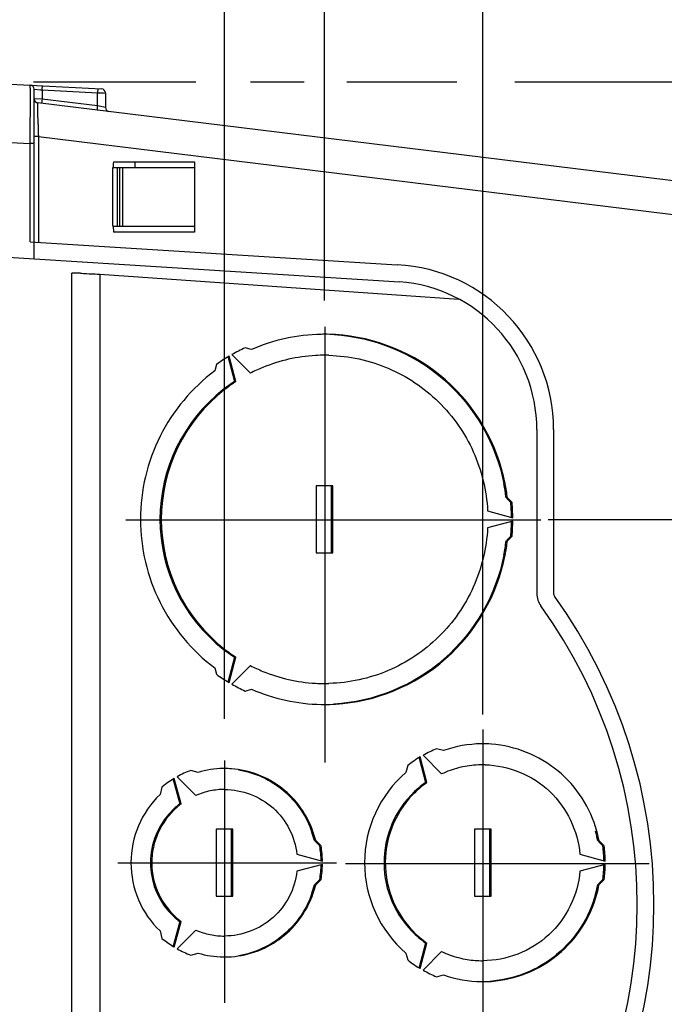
# Model space of a CAD drawing. Header units: inches. Extents: x 0 to 117, y 0 to 83.
# Tile 30 of 67: x 54.11 to 57.14, y 67.82 to 72.45. Entities that reach past the tile are written whole.
import ezdxf

# ---------------------------------------------------------------- set-up
doc = ezdxf.new("R2010")
doc.units = ezdxf.units.IN
doc.header["$LTSCALE"] = 6.431102
doc.header["$MEASUREMENT"] = 0
doc.linetypes.add('CENTER', pattern=[0.6, 0.375, -0.075, 0.075, -0.075])
doc.layers.get('0').update_dxf_attribs({"linetype": 'CONTINUOUS'})
doc.layers.add('DEFAULT_1', color=7, linetype='CENTER')
doc.styles.get("Standard").update_dxf_attribs({"font": 'txt', "width": 0.8})
doc.dimstyles.new('DIMSTYLE_2', dxfattribs={"dimtxt": 0.78125, "dimasz": 0.7, "dimexe": 0.18, "dimexo": 0.0625, "dimgap": 0.09, "dimtad": 1, "dimdec": 0, "dimzin": 4, "dimdsep": 46, "dimtxsty": 'STANDARD', "dimblk": '_FILLED', "dimblk1": '_FILLED', "dimblk2": '_FILLED', "dimcen": 0.09, "dimadec": 0, "dimazin": 0, "dimtfac": 1, "dimtdec": 0, "dimtofl": 0, "dimtmove": 0, "dimatfit": 3, "dimldrblk": '_FILLED', "dimfxl": 1, "dimtolj": 1, "dimtzin": 4, "dimarcsym": 0})

# ---------------------------------------------------------------- blocks, each defined once
blk = doc.blocks.new('_FILLED')
at = {"color": 0, "linetype": 'BYBLOCK'}
blk.add_solid([(0, 0), (-1, 0.1429), (-1, -0.1429)], dxfattribs=at)
blk = doc.blocks.new('*D2')
at = {"color": 7, "linetype": 'CONTINUOUS'}
for p, q in [((48.129, 72.3475), (48.129, 76.9031)), ((55.545, 71.3601), (55.545, 76.9031)), ((48.129, 76.5281), (51.837, 76.5281)), ((55.545, 76.5281), (51.837, 76.5281))]:
    blk.add_line(p, q, dxfattribs=at)
at = {"color": 7, "linetype": 'CONTINUOUS', "xscale": 0.7, "yscale": 0.7, "zscale": 0.7, "rotation": 180}
blk.add_blockref('_FILLED', (48.129, 76.5281), dxfattribs=at)
at = {"color": 7, "linetype": 'CONTINUOUS', "xscale": 0.7, "yscale": 0.7, "zscale": 0.7}
blk.add_blockref('_FILLED', (55.545, 76.5281), dxfattribs=at)
at = {"color": 7, "linetype": 'CONTINUOUS', "insert": (51.837, 77.5047), "char_height": 0.78125, "width": 1.875, "attachment_point": 2, "line_spacing_factor": 0.9}
blk.add_mtext('188', dxfattribs=at)
blk = doc.blocks.new('*D3')
at = {"color": 7, "linetype": 'CONTINUOUS'}
for p, q in [((55.545, 71.3773), (55.545, 76.9031)), ((56.2889, 74.9034), (56.2889, 76.9031)), ((55.545, 76.5281), (54.545, 76.5281)), ((54.545, 76.5281), (55.917, 76.5281)), ((58.8713, 76.5281), (55.917, 76.5281)), ((56.2889, 76.5281), (58.8713, 76.5281)), ((56.2889, 69.1793), (56.2889, 74.3696))]:
    blk.add_line(p, q, dxfattribs=at)
at = {"color": 7, "linetype": 'CONTINUOUS', "xscale": 0.7, "yscale": 0.7, "zscale": 0.7}
blk.add_blockref('_FILLED', (55.545, 76.5281), dxfattribs=at)
at = {"color": 7, "linetype": 'CONTINUOUS', "xscale": 0.7, "yscale": 0.7, "zscale": 0.7, "rotation": 180}
blk.add_blockref('_FILLED', (56.2889, 76.5281), dxfattribs=at)
at = {"color": 7, "linetype": 'CONTINUOUS', "insert": (57.6213, 77.5047), "char_height": 0.78125, "width": 1.25, "attachment_point": 1, "line_spacing_factor": 0.9}
blk.add_mtext('19', dxfattribs=at)
blk = doc.blocks.new('*D4')
at = {"color": 7, "linetype": 'CONTINUOUS'}
for p, q in [((62.803, 69.2889), (62.803, 71.9273)), ((56.5954, 70.096), (63.178, 70.096)), ((62.803, 70.096), (62.803, 69.2889)), ((62.803, 68.4818), (62.803, 69.2889)), ((57.4208, 68.4818), (63.178, 68.4818))]:
    blk.add_line(p, q, dxfattribs=at)
at = {"color": 7, "linetype": 'CONTINUOUS', "xscale": 0.7, "yscale": 0.7, "zscale": 0.7}
for p, rotation in [((62.803, 70.096), 90), ((62.803, 68.4818), 270)]:
    blk.add_blockref('_FILLED', p, dxfattribs=dict(at, rotation=rotation))
at = {"color": 7, "linetype": 'CONTINUOUS', "insert": (61.8264, 70.6773), "char_height": 0.78125, "width": 1.25, "attachment_point": 1, "rotation": 90, "line_spacing_factor": 0.9}
blk.add_mtext('41', dxfattribs=at)
blk = doc.blocks.new('*D5')
at = {"color": 7, "linetype": 'CONTINUOUS'}
for p, q in [((62.803, 68.4818), (62.803, 69.4818)), ((62.803, 69.4818), (62.803, 67.7732)), ((57.207, 68.4818), (63.178, 68.4818)), ((62.803, 65.115), (62.803, 67.7732)), ((56.4034, 67.0645), (63.178, 67.0645)), ((62.803, 67.0645), (62.803, 65.115))]:
    blk.add_line(p, q, dxfattribs=at)
at = {"color": 7, "linetype": 'CONTINUOUS', "xscale": 0.7, "yscale": 0.7, "zscale": 0.7}
for p, rotation in [((62.803, 68.4818), 270), ((62.803, 67.0645), 90)]:
    blk.add_blockref('_FILLED', p, dxfattribs=dict(at, rotation=rotation))
at = {"color": 7, "linetype": 'CONTINUOUS', "insert": (61.8264, 66.365), "char_height": 0.78125, "width": 1.25, "attachment_point": 3, "rotation": 90, "line_spacing_factor": 0.9}
blk.add_mtext('36', dxfattribs=at)
blk = doc.blocks.new('*D7')
at = {"color": 7, "linetype": 'CONTINUOUS'}
for p, q in [((60.928, 71.1246), (60.928, 73.8417)), ((54.177, 72.1531), (54.9393, 72.1531)), ((55.1976, 72.1531), (55.4487, 72.1531)), ((55.6496, 72.1531), (56.1661, 72.1531)), ((56.4388, 72.1531), (61.303, 72.1531)), ((60.928, 72.1531), (60.928, 71.1246)), ((60.928, 70.096), (60.928, 71.1246)), ((58.0119, 70.096), (61.303, 70.096))]:
    blk.add_line(p, q, dxfattribs=at)
at = {"color": 7, "linetype": 'CONTINUOUS', "xscale": 0.7, "yscale": 0.7, "zscale": 0.7}
for p, rotation in [((60.928, 72.1531), 90), ((60.928, 70.096), 270)]:
    blk.add_blockref('_FILLED', p, dxfattribs=dict(at, rotation=rotation))
at = {"color": 7, "linetype": 'CONTINUOUS', "insert": (59.9514, 72.5917), "char_height": 0.78125, "width": 1.25, "attachment_point": 1, "rotation": 90, "line_spacing_factor": 0.9}
blk.add_mtext('52', dxfattribs=at)
blk = doc.blocks.new('*D8')
at = {"color": 7, "linetype": 'CONTINUOUS'}
for p, q in [((55.0751, 69.1578), (55.0751, 75.0281)), ((55.545, 71.1248), (55.545, 75.0281)), ((55.0751, 74.6531), (52.8964, 74.6531)), ((52.8964, 74.6531), (55.3101, 74.6531)), ((56.545, 74.6531), (55.3101, 74.6531)), ((55.545, 74.6531), (56.545, 74.6531))]:
    blk.add_line(p, q, dxfattribs=at)
at = {"color": 7, "linetype": 'CONTINUOUS', "xscale": 0.7, "yscale": 0.7, "zscale": 0.7}
blk.add_blockref('_FILLED', (55.0751, 74.6531), dxfattribs=at)
at = {"color": 7, "linetype": 'CONTINUOUS', "xscale": 0.7, "yscale": 0.7, "zscale": 0.7, "rotation": 180}
blk.add_blockref('_FILLED', (55.545, 74.6531), dxfattribs=at)
at = {"color": 7, "linetype": 'CONTINUOUS', "insert": (54.1464, 75.6297), "char_height": 0.78125, "width": 1.25, "attachment_point": 3, "line_spacing_factor": 0.9}
blk.add_mtext('12', dxfattribs=at)

msp = doc.modelspace()

# ---------------------------------------------------------------- linework, layer by layer
at = {"color": 7, "linetype": 'CONTINUOUS'}
for p, q in [((53.8645, 72.1531), (54.4962, 72.12)), ((54.1616, 72.136), (54.1615, 72.1375)), ((54.1802, 71.3209), (54.1802, 72.1179)), ((54.1802, 72.1179), (54.21, 72.1156)), ((54.21, 72.1156), (54.2168, 72.115)), ((54.2168, 72.0715), (54.1808, 72.0737)), ((54.2168, 72.115), (54.2168, 72.0715)), ((54.2168, 72.115), (54.4782, 72.1013)), ((54.4782, 72.0394), (54.2168, 72.0715)), ((54.4782, 72.0394), (54.4782, 72.1013)), ((54.4782, 72.1013), (54.5064, 72.1006)), ((54.5064, 72.1006), (54.5143, 72.1004)), ((54.5148, 72.1004), (54.5148, 72.0326)), ((54.1618, 71.9477), (54.162, 72.0243)), ((54.162, 72.0243), (54.162, 72.0466)), ((58.045, 71.5818), (54.1975, 72.0542)), ((54.1975, 72.0526), (54.1975, 72.0542)), ((54.1978, 72.0164), (54.1975, 72.0526)), ((54.485, 72.0381), (54.4782, 72.0394)), ((54.5148, 72.0326), (54.485, 72.0381)), ((54.1987, 71.9521), (54.1978, 72.0164)), ((54.1617, 71.9198), (54.1618, 71.9477)), ((54.1615, 71.8623), (54.1616, 71.8913)), ((54.1616, 71.8913), (54.1617, 71.9198)), ((54.1995, 71.8956), (54.1802, 71.8956)), ((54.1995, 71.8956), (54.1995, 71.3985)), ((54.1995, 71.8956), (58.0286, 71.4255)), ((53.8645, 71.8779), (54.1615, 71.8623)), ((54.1615, 71.4009), (54.1615, 71.8623)), ((54.1802, 71.8623), (54.1615, 71.8623)), ((54.5503, 71.474), (54.5503, 71.7496)), ((54.552, 71.7679), (54.5513, 71.7496)), ((54.5513, 71.7496), (54.9366, 71.7496)), ((54.5522, 71.7771), (54.552, 71.7679)), ((54.5522, 71.7771), (54.9341, 71.7771)), ((54.57, 71.7496), (54.57, 71.474)), ((54.5818, 71.474), (54.5818, 71.7496)), ((54.5953, 71.7496), (54.5953, 71.474)), ((54.6526, 71.7771), (54.6526, 71.7496)), ((54.9341, 71.7771), (54.9341, 71.4464)), ((54.5503, 71.474), (54.9366, 71.474)), ((54.5513, 71.474), (54.5522, 71.4464)), ((54.9341, 71.4464), (54.5522, 71.4464)), ((54.1615, 71.4009), (55.8869, 71.2925)), ((53.8645, 71.3407), (55.897, 71.213)), ((54.3574, 63.545), (54.3574, 71.2534)), ((54.3968, 71.2534), (54.3574, 71.2534)), ((54.466, 71.2498), (54.4755, 71.2494)), ((54.4755, 71.2494), (54.4878, 71.2488)), ((54.4878, 71.2488), (54.4878, 63.5495)), ((54.4878, 71.2488), (56.1769, 71.1312)), ((55.1093, 70.8705), (55.1961, 70.7833)), ((55.2021, 70.8949), (55.1721, 70.9029)), ((55.0365, 70.8242), (55.0284, 70.7941)), ((55.0896, 70.8626), (55.1213, 70.7435)), ((55.1275, 70.7435), (55.0958, 70.8626)), ((55.1213, 70.7435), (55.1275, 70.7435)), ((56.5429, 70.5181), (56.5429, 69.7468)), ((56.6217, 70.5184), (56.6217, 69.7468)), ((55.5058, 70.2535), (55.5058, 69.9385)), ((55.5841, 70.2535), (55.5058, 70.2535)), ((55.578, 69.9385), (55.578, 70.2535)), ((55.5841, 69.9385), (55.5841, 70.2535)), ((56.4045, 70.1968), (56.3983, 70.1968)), ((56.4014, 70.1937), (56.4202, 70.1748)), ((56.4264, 70.1748), (56.4045, 70.1968)), ((56.3114, 70.1358), (56.4298, 70.1039)), ((56.4298, 70.0881), (56.3114, 70.0562)), ((56.3983, 69.9952), (56.4045, 69.9952)), ((56.4202, 70.0173), (56.4014, 69.9983)), ((56.4045, 69.9952), (56.4264, 70.0173)), ((55.5058, 69.9385), (55.5841, 69.9385)), ((55.1213, 69.4485), (55.0896, 69.3294)), ((55.0958, 69.3294), (55.1275, 69.4485)), ((55.1275, 69.4485), (55.1213, 69.4485)), ((55.0284, 69.398), (55.0365, 69.3679)), ((55.1961, 69.4087), (55.1093, 69.3216)), ((55.1721, 69.2891), (55.2021, 69.2972)), ((56.1039, 69.0091), (56.0716, 69.0178)), ((55.9882, 68.9791), (56.0201, 68.8593)), ((56.0263, 68.8593), (55.9944, 68.9791)), ((56.0079, 68.9869), (56.0952, 68.8992)), ((55.936, 68.939), (55.9273, 68.9065)), ((54.8322, 68.8785), (54.8643, 68.7581)), ((54.8704, 68.7581), (54.8384, 68.8785)), ((54.8519, 68.8863), (54.9396, 68.7982)), ((54.9507, 68.9067), (54.9163, 68.916)), ((54.7806, 68.8373), (54.7714, 68.8026)), ((56.0201, 68.8593), (56.0263, 68.8593)), ((54.8643, 68.7581), (54.8704, 68.7581)), ((55.1143, 68.6393), (55.036, 68.6393)), ((55.036, 68.6393), (55.036, 68.3244)), ((55.1081, 68.3244), (55.1081, 68.6393)), ((55.1143, 68.3244), (55.1143, 68.6393)), ((56.3281, 68.6393), (56.2498, 68.6393)), ((56.2498, 68.6393), (56.2498, 68.3244)), ((56.3219, 68.3244), (56.3219, 68.6393)), ((56.3281, 68.3244), (56.3281, 68.6393)), ((55.5033, 68.5859), (55.4971, 68.5859)), ((55.4971, 68.5859), (55.5223, 68.5606)), ((55.5285, 68.5606), (55.5033, 68.5859)), ((56.8355, 68.5844), (56.8293, 68.5844)), ((56.8324, 68.5813), (56.853, 68.5606)), ((56.8591, 68.5606), (56.8355, 68.5844)), ((55.4154, 68.522), (55.5351, 68.4897)), ((56.7453, 68.5218), (56.8644, 68.4897)), ((55.5351, 68.474), (55.4154, 68.4417)), ((56.8644, 68.474), (56.7453, 68.4419)), ((55.5223, 68.4031), (55.4971, 68.3778)), ((55.4971, 68.3778), (55.5033, 68.3778)), ((55.5033, 68.3778), (55.5285, 68.4031)), ((56.8293, 68.3793), (56.8355, 68.3793)), ((56.853, 68.4031), (56.8324, 68.3824)), ((56.8355, 68.3793), (56.8591, 68.4031)), ((55.036, 68.3244), (55.1143, 68.3244)), ((56.2498, 68.3244), (56.3281, 68.3244)), ((54.8643, 68.2056), (54.8322, 68.0852)), ((54.8384, 68.0852), (54.8704, 68.2056)), ((54.8704, 68.2056), (54.8643, 68.2056)), ((54.7714, 68.161), (54.7806, 68.1264)), ((54.9396, 68.1655), (54.8519, 68.0773)), ((56.0201, 68.1044), (55.9882, 67.9846)), ((55.9944, 67.9846), (56.0263, 68.1044)), ((56.0263, 68.1044), (56.0201, 68.1044)), ((54.9163, 68.0477), (54.9507, 68.057)), ((55.9273, 68.0572), (55.936, 68.0247)), ((56.0952, 68.0644), (56.0079, 67.9768)), ((56.0716, 67.9459), (56.1039, 67.9546))]:
    msp.add_line(p, q, dxfattribs=at)
for centre, radius, start, end in [((54.1605, 72.1179), 0.0197, 0.045, 86.9797), ((54.4952, 72.1004), 0.0197, 0, 87), ((34.6812, 72.0562), 19.4808, 359.97175, 0.13067), ((54.1999, 72.0737), 0.0197, 180, 263), ((54.5345, 72.0326), 0.0197, 180, 263), ((67.9299, 72.1134), 13.7321, 180.67297, 180.82863), ((57.761, 71.9686), 3.5622, 180.8662, 181.1745), ((55.8462, 70.5181), 0.7755, 0.0242, 86.9898), ((55.8462, 70.5181), 0.6968, 0, 85.817), ((55.545, 70.1054), 0.8607, 89.9877, 91.0762), ((55.545, 70.1067), 0.8594, 86.6123, 89.9883), ((55.5459, 70.1029), 0.883, 115.0437, 119.628), ((55.5464, 70.098), 0.7697, 93.3103, 112.2619), ((55.545, 70.1046), 0.763, 89.9881, 93.2327), ((55.545, 70.1068), 0.7609, 88.4584, 89.9873), ((55.5463, 70.1022), 0.8838, 120.6449, 125.2252), ((55.5448, 70.1038), 0.7637, 112.3113, 117.166), ((55.5396, 70.1021), 0.7658, 123.1065, 127.9525), ((55.546, 70.1017), 0.7662, 123.4833, 127.9514), ((55.5423, 70.1072), 0.7596, 123.0994, 123.4776), ((55.5454, 70.096), 0.7741, 128.0187, 231.9817), ((55.5516, 70.096), 0.7741, 128.0183, 231.9813), ((55.5313, 70.0962), 0.8728, 6.6212, 11.1116), ((55.5375, 70.0962), 0.8728, 6.6212, 11.1119), ((55.5291, 70.096), 0.8946, 0.5043, 5.0493), ((55.5353, 70.096), 0.8945, 0.5043, 5.0494), ((55.5292, 70.096), 0.8945, 354.9506, 359.4957), ((55.5353, 70.096), 0.8946, 354.9507, 359.4957), ((55.5313, 70.0959), 0.8728, 348.8881, 353.3788), ((55.5375, 70.0959), 0.8728, 348.8884, 353.3788), ((56.6413, 69.7468), 0.0984, 180, 215.7837), ((56.6413, 69.7468), 0.0197, 180, 215.7837), ((54.6133, 68.285), 2.4803, 324.1961, 35.7837), ((54.6133, 68.285), 2.4016, 324.1961, 35.7837), ((55.5396, 70.09), 0.7658, 232.0478, 236.8935), ((55.546, 70.0903), 0.7662, 232.0483, 236.5167), ((55.5423, 70.0849), 0.7596, 236.5224, 236.9006), ((55.5448, 70.0882), 0.7637, 242.834, 247.6884), ((55.5463, 70.0898), 0.8838, 234.7751, 239.3551), ((55.5464, 70.094), 0.7697, 247.7377, 266.6885), ((55.5457, 70.0888), 0.8826, 240.372, 244.9566), ((55.545, 70.0874), 0.763, 266.7661, 270.0119), ((55.545, 70.0852), 0.7609, 270.0127, 271.5402), ((55.545, 70.0866), 0.8607, 268.9248, 270.0124), ((55.545, 70.0853), 0.8594, 270.0117, 273.3888), ((56.2894, 68.4865), 0.5742, 112.2915, 119.3546), ((56.2896, 68.484), 0.5569, 90.7054, 109.4724), ((56.2889, 68.4879), 0.553, 85.7708, 90.6372), ((56.2898, 68.4859), 0.5749, 120.9181, 127.9721), ((55.0755, 68.4841), 0.4406, 90.9417, 106.4546), ((55.0752, 68.4895), 0.4352, 90.0135, 90.9103), ((55.0752, 68.4876), 0.4372, 85.7198, 90.0108), ((56.2896, 68.4842), 0.4584, 99.2712, 109.7408), ((56.2889, 68.4867), 0.4557, 88.6762, 99.2347), ((55.0758, 68.4851), 0.4595, 121.1144, 129.9548), ((55.0755, 68.4857), 0.4588, 110.3029, 119.1578), ((56.2939, 68.4818), 0.561, 130.7978, 229.2022), ((56.2886, 68.4869), 0.4554, 109.7348, 115.134), ((56.2864, 68.4817), 0.462, 130.5175, 224.1757), ((56.2915, 68.4827), 0.4606, 125.7662, 135.7568), ((56.2832, 68.4854), 0.4572, 125.136, 130.5216), ((56.2869, 68.4889), 0.4529, 125.1264, 125.7414), ((55.0793, 68.4818), 0.4446, 133.8188, 226.1812), ((55.0748, 68.486), 0.3402, 107.3078, 113.4122), ((55.0759, 68.4826), 0.3438, 101.4064, 107.3134), ((55.0752, 68.4855), 0.3409, 90.0328, 101.3997), ((56.2925, 68.482), 0.462, 135.8243, 229.4825), ((55.0776, 68.4821), 0.3451, 127.6751, 227.0661), ((55.0693, 68.4845), 0.3419, 126.8547, 132.9398), ((55.073, 68.4877), 0.3379, 126.8412, 127.6413), ((55.0722, 68.4818), 0.3459, 132.9339, 221.1228), ((55.0658, 68.4822), 0.4436, 13.5268, 18.7628), ((55.072, 68.4822), 0.4436, 13.5268, 18.7623), ((56.2783, 68.4821), 0.5604, 10.5168, 15.3014), ((56.2845, 68.4821), 0.5604, 10.5168, 15.3014), ((55.0639, 68.4818), 0.4651, 0.97, 9.7472), ((55.0703, 68.4819), 0.4649, 0.97, 9.7475), ((56.2764, 68.4818), 0.5819, 0.7753, 7.7771), ((56.2828, 68.4819), 0.5817, 0.7753, 7.7773), ((55.0641, 68.4818), 0.4649, 350.2525, 359.03), ((55.0701, 68.4818), 0.4651, 350.2528, 359.03), ((56.2766, 68.4818), 0.5817, 352.2227, 359.2247), ((56.2826, 68.4818), 0.5819, 352.2229, 359.2247), ((55.0658, 68.4815), 0.4436, 341.2377, 346.4732), ((55.072, 68.4815), 0.4436, 341.2372, 346.4732), ((56.2783, 68.4816), 0.5604, 344.6986, 349.4832), ((56.2845, 68.4816), 0.5604, 344.6986, 349.4832), ((55.0712, 68.4814), 0.3448, 221.1766, 233.1164), ((55.0755, 68.4792), 0.3419, 227.0602, 233.1453), ((55.0748, 68.4777), 0.3402, 246.5878, 252.6929), ((55.0759, 68.4811), 0.3438, 252.6873, 258.5949), ((55.0752, 68.4782), 0.3409, 258.6017, 269.9673), ((56.2852, 68.4808), 0.4603, 224.2416, 234.8435), ((55.0765, 68.4796), 0.4607, 230.0487, 238.2234), ((56.2894, 68.4783), 0.4572, 229.4784, 234.864), ((55.0758, 68.4786), 0.4595, 238.23, 238.8856), ((55.0753, 68.4776), 0.4584, 240.8422, 249.6979), ((55.0755, 68.4796), 0.4406, 253.5456, 269.1415), ((56.2886, 68.4768), 0.4554, 244.866, 250.2652), ((56.2896, 68.4795), 0.4584, 250.2592, 260.7288), ((55.0752, 68.4742), 0.4353, 269.1739, 269.9865), ((55.0752, 68.4761), 0.4372, 269.9892, 274.2787), ((56.2904, 68.4787), 0.5759, 232.0296, 238.5527), ((56.2889, 68.477), 0.4557, 260.7653, 270.0175), ((56.2898, 68.4778), 0.5749, 238.5562, 239.0819), ((56.2893, 68.4768), 0.5737, 240.6455, 247.7093), ((56.2896, 68.4798), 0.557, 250.5288, 269.4102), ((56.2889, 68.4758), 0.553, 269.4797, 274.2292)]:
    msp.add_arc(centre, radius, start, end, dxfattribs=at)
for points, knots in [([(54.1619, 72.1006), (54.1619, 72.105), (54.1618, 72.1168), (54.1619, 72.1286), (54.1616, 72.136)], [0, 0, 0, 0, 0.369538, 1, 1, 1, 1]), ([(54.2165, 72.1347), (54.2184, 72.1346), (54.2156, 72.1241), (54.2171, 72.1196), (54.2168, 72.115)], [0, 0, 0, 0, 0.295119, 1, 1, 1, 1]), ([(54.4779, 72.121), (54.4798, 72.1209), (54.477, 72.1104), (54.4785, 72.1059), (54.4782, 72.1013)], [0, 0, 0, 0, 0.295406, 1, 1, 1, 1]), ([(54.2168, 72.0715), (54.2163, 72.0669), (54.2174, 72.0624), (54.2139, 72.0522), (54.2158, 72.0519)], [0, 0, 0, 0, 0.704951, 1, 1, 1, 1]), ([(54.4772, 72.0199), (54.4753, 72.0201), (54.4788, 72.0303), (54.4777, 72.0348), (54.4782, 72.0394)], [0, 0, 0, 0, 0.294813, 1, 1, 1, 1]), ([(54.3969, 71.2534), (54.4019, 71.253), (54.425, 71.2517), (54.448, 71.2507), (54.466, 71.2498)], [0, 0, 0, 0, 0.220435, 1, 1, 1, 1]), ([(55.5896, 70.9646), (55.776, 70.9536), (56.1525, 70.8015), (56.3517, 70.4482), (56.3878, 70.2644)], [0, 0, 0, 0, 0.499134, 1, 1, 1, 1]), ([(56.3939, 70.2644), (56.3578, 70.4482), (56.1587, 70.8016), (55.7822, 70.9536), (55.5958, 70.9646)], [0, 0, 0, 0, 0.500866, 1, 1, 1, 1]), ([(55.5655, 70.8674), (55.6603, 70.8648), (55.8512, 70.8234), (56.0936, 70.6611), (56.2607, 70.4215), (56.3065, 70.2311), (56.3114, 70.1358)], [0, 0, 0, 0, 0.249385, 0.499128, 0.749357, 1, 1, 1, 1]), ([(55.0284, 70.7941), (54.9215, 70.7141), (54.7427, 70.5003), (54.6481, 70.096), (54.7427, 69.6918), (54.9215, 69.478), (55.0284, 69.398)], [0, 0, 0, 0, 0.249755, 0.5, 0.750245, 1, 1, 1, 1]), ([(56.3114, 70.0562), (56.3065, 69.961), (56.2607, 69.7705), (56.0936, 69.5309), (55.8512, 69.3686), (55.6603, 69.3272), (55.5654, 69.3246)], [0, 0, 0, 0, 0.250643, 0.500872, 0.750615, 1, 1, 1, 1]), ([(56.3878, 69.9277), (56.3517, 69.7438), (56.1525, 69.3905), (55.776, 69.2385), (55.5896, 69.2274)], [0, 0, 0, 0, 0.500866, 1, 1, 1, 1]), ([(55.5958, 69.2274), (55.7822, 69.2385), (56.1587, 69.3905), (56.3578, 69.7438), (56.3939, 69.9277)], [0, 0, 0, 0, 0.499134, 1, 1, 1, 1]), ([(56.825, 68.63), (56.7953, 68.7385), (56.666, 68.9421), (56.4416, 69.0311), (56.3297, 69.0394)], [0, 0, 0, 0, 0.500829, 1, 1, 1, 1]), ([(55.492, 68.6248), (55.4647, 68.7052), (55.361, 68.853), (55.1921, 68.9172), (55.1078, 68.9235)], [0, 0, 0, 0, 0.500798, 1, 1, 1, 1]), ([(56.2995, 68.9424), (56.4086, 68.9398), (56.633, 68.8496), (56.7358, 68.631), (56.7453, 68.5218)], [0, 0, 0, 0, 0.49907, 1, 1, 1, 1]), ([(55.1411, 68.9188), (55.2183, 68.9059), (55.3686, 68.8365), (55.4606, 68.6991), (55.4858, 68.6248)], [0, 0, 0, 0, 0.499239, 1, 1, 1, 1]), ([(55.075, 68.8263), (55.1563, 68.8263), (55.3249, 68.7634), (55.406, 68.603), (55.4154, 68.522)], [0, 0, 0, 0, 0.49908, 1, 1, 1, 1]), ([(55.4154, 68.4417), (55.406, 68.3607), (55.3249, 68.2003), (55.1563, 68.1373), (55.075, 68.1374)], [0, 0, 0, 0, 0.50092, 1, 1, 1, 1]), ([(56.7453, 68.4419), (56.7357, 68.3311), (56.6299, 68.1091), (56.3998, 68.0213), (56.2891, 68.0212)], [0, 0, 0, 0, 0.500941, 1, 1, 1, 1]), ([(55.1078, 68.0401), (55.1921, 68.0465), (55.361, 68.1107), (55.4647, 68.2585), (55.492, 68.3388)], [0, 0, 0, 0, 0.499202, 1, 1, 1, 1]), ([(55.4859, 68.3388), (55.4606, 68.2646), (55.3686, 68.1272), (55.2183, 68.0578), (55.1412, 68.0449)], [0, 0, 0, 0, 0.500761, 1, 1, 1, 1]), ([(56.8189, 68.3337), (56.7892, 68.2251), (56.6599, 68.0215), (56.4354, 67.9326), (56.3235, 67.9243)], [0, 0, 0, 0, 0.500829, 1, 1, 1, 1]), ([(56.3297, 67.9243), (56.4416, 67.9326), (56.666, 68.0215), (56.7953, 68.2251), (56.825, 68.3337)], [0, 0, 0, 0, 0.499171, 1, 1, 1, 1])]:
    msp.add_open_spline(points, degree=3, knots=knots, dxfattribs=at)
for points in [[(55.5288, 70.9659), (55.4174, 70.9638), (55.3043, 70.9392), (55.2021, 70.8949)], [(55.2021, 69.2972), (55.3043, 69.2528), (55.4174, 69.2282), (55.5289, 69.2261)]]:
    msp.add_open_spline(points, degree=3, dxfattribs=at)
at = {"layer": 'DEFAULT_1', "color": 7, "linetype": 'CENTER'}
for p, q in [((55.5469, 71.0013), (55.5469, 68.9529)), ((54.6111, 70.0935), (56.5613, 70.0935)), ((56.2894, 69.1087), (56.2894, 67.6823)), ((55.0752, 68.9632), (55.0752, 67.823)), ((54.5733, 68.4811), (55.6004, 68.4811)), ((55.6439, 68.4791), (57.0703, 68.4791))]:
    msp.add_line(p, q, dxfattribs=at)

# ---------------------------------------------------------------- dimensions: what is measured, and where the dimension line sits
at = {"color": 7, "linetype": 'CONTINUOUS'}
for base, p1, p2, picture, middle in [((55.545, 76.5281), (48.129, 72.3475), (55.545, 71.3601), '*D2', (50.8995, 77.1141)), ((56.2889, 76.5281), (55.545, 71.3773), (56.2889, 69.1793), '*D3', (58.2463, 77.1141)), ((55.545, 74.6531), (55.0751, 69.1578), (55.545, 71.1248), '*D8', (52.2714, 75.2391))]:
    dim = msp.add_linear_dim(base=base, p1=p1, p2=p2, dimstyle='DIMSTYLE_2', dxfattribs=at)
    dim.commit()
    dim.dimension.update_dxf_attribs({"geometry": picture, "text_midpoint": middle, "dimtype": 160})
for base, p1, p2, angle, picture, middle in [((60.928, 72.1531), (58.0119, 70.096), (54.177, 72.1531), 90, '*D7', (60.342, 73.2167)), ((62.803, 68.4818), (56.5954, 70.096), (57.4208, 68.4818), 270, '*D4', (62.217, 71.3023)), ((62.803, 67.0645), (57.207, 68.4818), (56.4034, 67.0645), 270, '*D5', (62.7771, 64.6225))]:
    dim = msp.add_linear_dim(base=base, p1=p1, p2=p2, angle=angle, dimstyle='DIMSTYLE_2', dxfattribs=at)
    dim.commit()
    dim.dimension.update_dxf_attribs({"geometry": picture, "text_midpoint": middle, "dimtype": 160})

doc.saveas('drawing.dxf')
